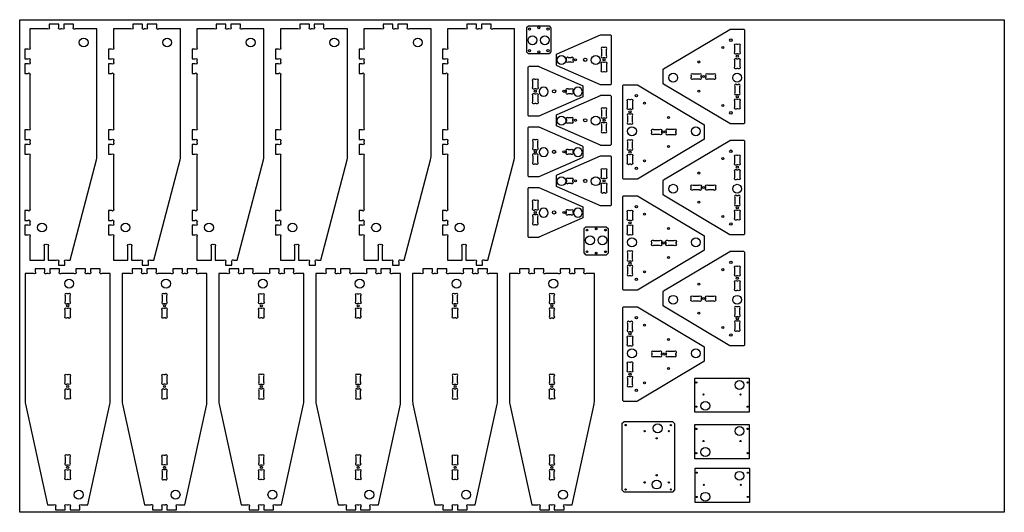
# Model space of a CAD drawing. Header units: millimetres. Extents: x 0 to 2440, y 0 to 1220.
import ezdxf

# ---------------------------------------------------------------- set-up
doc = ezdxf.new("R2010")
doc.units = ezdxf.units.MM
doc.header["$MEASUREMENT"] = 0
for name, color, linetype, true_color in [('Cutout', 3, 'Continuous', 0x00ff00), ('HOLDDOWN', 1, 'Continuous', 0xff0000), ('Material', 254, 'Continuous', 0xe6e6e6)]:
    doc.layers.add(name, color=color, linetype=linetype, true_color=true_color)

msp = doc.modelspace()

# ---------------------------------------------------------------- linework, layer by layer
at = {"layer": 'Cutout'}
for points in [[(25.1, 1151.6, -1), (20.6, 1147.1), (13.1, 1147.1), (13.1, 1123.1), (20.6, 1123.1, -1), (25.1, 1118.6), (25.1, 1115.6, -1), (20.6, 1111.1), (13.1, 1111.1), (13.1, 1087.1), (20.6, 1087.1, -1), (25.1, 1082.6), (25.1, 951.6, -1), (20.6, 947.1), (13.1, 947.1), (13.1, 923.1), (20.6, 923.1, -1), (25.1, 918.6), (25.1, 915.6, -1), (20.6, 911.1), (13.1, 911.1), (13.1, 887.1), (20.6, 887.1, -1), (25.1, 882.6), (25.1, 751.6, -1), (20.6, 747.1), (13.1, 747.1), (13.1, 723.1), (20.6, 723.1, -1), (25.1, 718.6), (25.1, 715.6, -1), (20.6, 711.1), (13.1, 711.1), (13.1, 687.1), (20.6, 687.1, -1), (25.1, 682.6), (25.1, 624.1), (61.2, 624.1), (61.2, 658.6, -0.994416), (65.7, 663.1, -0.994416), (70.2, 658.6), (70.2, 624.1), (91.6, 624.1, -1), (96.1, 619.6), (96.1, 612.1), (112.1, 612.1), (112.1, 619.6, -1), (116.7, 624.1), (125.1, 624.1), (190.4, 873.3, 0.064096), (191.4, 880.9), (191.4, 1197.1), (137.7, 1197.1, -1), (133.1, 1201.6), (133.1, 1209.1), (109.1, 1209.1), (109.1, 1201.6, -1), (104.6, 1197.1), (101.7, 1197.1, -1), (97.1, 1201.6), (97.1, 1209.1), (73.1, 1209.1), (73.1, 1201.6, -1), (68.6, 1197.1), (25.1, 1197.1)], [(232.1, 1151.6, -1), (227.6, 1147.1), (220.1, 1147.1), (220.1, 1123.1), (227.6, 1123.1, -1), (232.1, 1118.6), (232.1, 1115.6, -1), (227.6, 1111.1), (220.1, 1111.1), (220.1, 1087.1), (227.6, 1087.1, -1), (232.1, 1082.6), (232.1, 951.6, -1), (227.6, 947.1), (220.1, 947.1), (220.1, 923.1), (227.6, 923.1, -1), (232.1, 918.6), (232.1, 915.6, -1), (227.6, 911.1), (220.1, 911.1), (220.1, 887.1), (227.6, 887.1, -1), (232.1, 882.6), (232.1, 751.6, -1), (227.6, 747.1), (220.1, 747.1), (220.1, 723.1), (227.6, 723.1, -1), (232.1, 718.6), (232.1, 715.6, -1), (227.6, 711.1), (220.1, 711.1), (220.1, 687.1), (227.6, 687.1, -1), (232.1, 682.6), (232.1, 624.1), (268.2, 624.1), (268.2, 658.6, -0.994416), (272.7, 663.1, -0.994416), (277.2, 658.6), (277.2, 624.1), (298.6, 624.1, -1), (303.1, 619.6), (303.1, 612.1), (319.1, 612.1), (319.1, 619.6, -1), (323.7, 624.1), (332.1, 624.1), (397.4, 873.3, 0.064096), (398.4, 880.9), (398.4, 1197.1), (344.7, 1197.1, -1), (340.1, 1201.6), (340.1, 1209.1), (316.1, 1209.1), (316.1, 1201.6, -1), (311.6, 1197.1), (308.7, 1197.1, -1), (304.1, 1201.6), (304.1, 1209.1), (280.1, 1209.1), (280.1, 1201.6, -1), (275.6, 1197.1), (232.1, 1197.1)], [(439.1, 1151.6, -1), (434.6, 1147.1), (427.1, 1147.1), (427.1, 1123.1), (434.6, 1123.1, -1), (439.1, 1118.6), (439.1, 1115.6, -1), (434.6, 1111.1), (427.1, 1111.1), (427.1, 1087.1), (434.6, 1087.1, -1), (439.1, 1082.6), (439.1, 951.6, -1), (434.6, 947.1), (427.1, 947.1), (427.1, 923.1), (434.6, 923.1, -1), (439.1, 918.6), (439.1, 915.6, -1), (434.6, 911.1), (427.1, 911.1), (427.1, 887.1), (434.6, 887.1, -1), (439.1, 882.6), (439.1, 751.6, -1), (434.6, 747.1), (427.1, 747.1), (427.1, 723.1), (434.6, 723.1, -1), (439.1, 718.6), (439.1, 715.6, -1), (434.6, 711.1), (427.1, 711.1), (427.1, 687.1), (434.6, 687.1, -1), (439.1, 682.6), (439.1, 624.1), (475.2, 624.1), (475.2, 658.6, -0.994416), (479.7, 663.1, -0.994416), (484.2, 658.6), (484.2, 624.1), (505.6, 624.1, -1), (510.1, 619.6), (510.1, 612.1), (526.1, 612.1), (526.1, 619.6, -1), (530.7, 624.1), (539.1, 624.1), (604.4, 873.3, 0.064096), (605.4, 880.9), (605.4, 1197.1), (551.7, 1197.1, -1), (547.1, 1201.6), (547.1, 1209.1), (523.1, 1209.1), (523.1, 1201.6, -1), (518.6, 1197.1), (515.7, 1197.1, -1), (511.1, 1201.6), (511.1, 1209.1), (487.1, 1209.1), (487.1, 1201.6, -1), (482.6, 1197.1), (439.1, 1197.1)], [(646.1, 1151.6, -1), (641.6, 1147.1), (634.1, 1147.1), (634.1, 1123.1), (641.6, 1123.1, -1), (646.1, 1118.6), (646.1, 1115.6, -1), (641.6, 1111.1), (634.1, 1111.1), (634.1, 1087.1), (641.6, 1087.1, -1), (646.1, 1082.6), (646.1, 951.6, -1), (641.6, 947.1), (634.1, 947.1), (634.1, 923.1), (641.6, 923.1, -1), (646.1, 918.6), (646.1, 915.6, -1), (641.6, 911.1), (634.1, 911.1), (634.1, 887.1), (641.6, 887.1, -1), (646.1, 882.6), (646.1, 751.6, -1), (641.6, 747.1), (634.1, 747.1), (634.1, 723.1), (641.6, 723.1, -1), (646.1, 718.6), (646.1, 715.6, -1), (641.6, 711.1), (634.1, 711.1), (634.1, 687.1), (641.6, 687.1, -1), (646.1, 682.6), (646.1, 624.1), (682.2, 624.1), (682.2, 658.6, -0.994416), (686.7, 663.1, -0.994416), (691.2, 658.6), (691.2, 624.1), (712.6, 624.1, -1), (717.1, 619.6), (717.1, 612.1), (733.1, 612.1), (733.1, 619.6, -1), (737.7, 624.1), (746.1, 624.1), (811.4, 873.3, 0.064096), (812.4, 880.9), (812.4, 1197.1), (758.7, 1197.1, -1), (754.1, 1201.6), (754.1, 1209.1), (730.1, 1209.1), (730.1, 1201.6, -1), (725.6, 1197.1), (722.7, 1197.1, -1), (718.1, 1201.6), (718.1, 1209.1), (694.1, 1209.1), (694.1, 1201.6, -1), (689.6, 1197.1), (646.1, 1197.1)], [(853.1, 1151.6, -1), (848.6, 1147.1), (841.1, 1147.1), (841.1, 1123.1), (848.6, 1123.1, -1), (853.1, 1118.6), (853.1, 1115.6, -1), (848.6, 1111.1), (841.1, 1111.1), (841.1, 1087.1), (848.6, 1087.1, -1), (853.1, 1082.6), (853.1, 951.6, -1), (848.6, 947.1), (841.1, 947.1), (841.1, 923.1), (848.6, 923.1, -1), (853.1, 918.6), (853.1, 915.6, -1), (848.6, 911.1), (841.1, 911.1), (841.1, 887.1), (848.6, 887.1, -1), (853.1, 882.6), (853.1, 751.6, -1), (848.6, 747.1), (841.1, 747.1), (841.1, 723.1), (848.6, 723.1, -1), (853.1, 718.6), (853.1, 715.6, -1), (848.6, 711.1), (841.1, 711.1), (841.1, 687.1), (848.6, 687.1, -1), (853.1, 682.6), (853.1, 624.1), (889.2, 624.1), (889.2, 658.6, -0.994416), (893.7, 663.1, -0.994416), (898.2, 658.6), (898.2, 624.1), (919.6, 624.1, -1), (924.1, 619.6), (924.1, 612.1), (940.1, 612.1), (940.1, 619.6, -1), (944.7, 624.1), (953.1, 624.1), (1018.4, 873.3, 0.064096), (1019.4, 880.9), (1019.4, 1197.1), (965.7, 1197.1, -1), (961.1, 1201.6), (961.1, 1209.1), (937.1, 1209.1), (937.1, 1201.6, -1), (932.6, 1197.1), (929.7, 1197.1, -1), (925.1, 1201.6), (925.1, 1209.1), (901.1, 1209.1), (901.1, 1201.6, -1), (896.6, 1197.1), (853.1, 1197.1)], [(1060.1, 1151.6, -1), (1055.6, 1147.1), (1048.1, 1147.1), (1048.1, 1123.1), (1055.6, 1123.1, -1), (1060.1, 1118.6), (1060.1, 1115.6, -1), (1055.6, 1111.1), (1048.1, 1111.1), (1048.1, 1087.1), (1055.6, 1087.1, -1), (1060.1, 1082.6), (1060.1, 951.6, -1), (1055.6, 947.1), (1048.1, 947.1), (1048.1, 923.1), (1055.6, 923.1, -1), (1060.1, 918.6), (1060.1, 915.6, -1), (1055.6, 911.1), (1048.1, 911.1), (1048.1, 887.1), (1055.6, 887.1, -1), (1060.1, 882.6), (1060.1, 751.6, -1), (1055.6, 747.1), (1048.1, 747.1), (1048.1, 723.1), (1055.6, 723.1, -1), (1060.1, 718.6), (1060.1, 715.6, -1), (1055.6, 711.1), (1048.1, 711.1), (1048.1, 687.1), (1055.6, 687.1, -1), (1060.1, 682.6), (1060.1, 624.1), (1096.2, 624.1), (1096.2, 658.6, -0.994416), (1100.7, 663.1, -0.994416), (1105.2, 658.6), (1105.2, 624.1), (1126.6, 624.1, -1), (1131.1, 619.6), (1131.1, 612.1), (1147.1, 612.1), (1147.1, 619.6, -1), (1151.7, 624.1), (1160.1, 624.1), (1225.4, 873.3, 0.064096), (1226.4, 880.9), (1226.4, 1197.1), (1172.7, 1197.1, -1), (1168.1, 1201.6), (1168.1, 1209.1), (1144.1, 1209.1), (1144.1, 1201.6, -1), (1139.6, 1197.1), (1136.7, 1197.1, -1), (1132.1, 1201.6), (1132.1, 1209.1), (1108.1, 1209.1), (1108.1, 1201.6, -1), (1103.6, 1197.1), (1060.1, 1197.1)], [(1310.6, 1135.1), (1262.2, 1135.1, -0.198912), (1260.8, 1135.7), (1257, 1139.5, -0.198912), (1256.4, 1140.9), (1256.4, 1199.9, -0.218944), (1257.1, 1201.4), (1260.8, 1204.6, -0.179033), (1262.1, 1205.1), (1310.6, 1205.1, -0.198912), (1312, 1204.5), (1315.8, 1200.7, -0.198912), (1316.4, 1199.3), (1316.4, 1140.9, -0.198912), (1315.8, 1139.5), (1312, 1135.7, -0.198912)], [(1761.2, 962.1, -0.135317), (1759.7, 962.6), (1595.6, 1060.5, -0.264094), (1594.2, 1063), (1594.2, 1095.6, -0.264094), (1595.6, 1098.2), (1759.7, 1196.1, -0.135317), (1761.2, 1196.5), (1793.4, 1196.5, -0.414214), (1796.4, 1193.5), (1796.4, 965.1, -0.414214), (1793.4, 962.1)], [(1463.1, 1182.8, -0.414214), (1466.1, 1179.8), (1466.1, 1061.8, -0.414214), (1463.1, 1058.8), (1440.2, 1058.8, -0.103999), (1439, 1059), (1331.9, 1106.1, -0.297403), (1330.1, 1108.9), (1330.1, 1132.6, -0.297403), (1331.9, 1135.4), (1439, 1182.5, -0.103999), (1440.2, 1182.8)], [(1449.6, 1126.8, 1), (1454.1, 1131.3), (1454.1, 1146.2, 1), (1449.6, 1150.8), (1446.6, 1150.8, 1), (1442.1, 1146.2), (1442.1, 1131.3, 1), (1446.6, 1126.8)], [(1784.4, 1140.1, -1), (1779.9, 1135.5), (1776.9, 1135.5, -1), (1772.4, 1140.1), (1772.4, 1155, -1), (1776.9, 1159.5), (1779.9, 1159.5, -1), (1784.4, 1155)], [(1371.1, 1119.3, -1), (1366.6, 1114.8), (1359.6, 1114.8, -1), (1355.1, 1119.3), (1355.1, 1122.2, -1), (1359.6, 1126.8), (1366.6, 1126.8, -1), (1371.1, 1122.2)], [(1779.9, 1123.5, -1), (1784.4, 1119), (1784.4, 1104.1, -1), (1779.9, 1099.5), (1776.9, 1099.5, -1), (1772.4, 1104.1), (1772.4, 1119, -1), (1776.9, 1123.5)], [(1262.8, 980.7, -0.414214), (1259.8, 983.7), (1259.8, 1101.7, -0.414214), (1262.8, 1104.7), (1285.7, 1104.7, -0.103999), (1286.9, 1104.5), (1394.1, 1057.3, -0.297403), (1395.8, 1054.6), (1395.8, 1030.9, -0.297403), (1394.1, 1028.1), (1286.9, 981, -0.103999), (1285.7, 980.7)], [(1449.6, 1114.8, -1), (1454.1, 1110.2), (1454.1, 1095.3, -1), (1449.6, 1090.8), (1446.6, 1090.8, -1), (1442.1, 1095.3), (1442.1, 1110.2, -1), (1446.6, 1114.8)], [(1276.4, 1048.7, -1), (1271.8, 1053.3), (1271.8, 1068.2, -1), (1276.4, 1072.7), (1279.3, 1072.7, -1), (1283.8, 1068.2), (1283.8, 1053.3, -1), (1279.3, 1048.7)], [(1683.9, 1073.3, 1), (1688.4, 1077.9), (1688.4, 1080.8, 1), (1683.9, 1085.3), (1668.9, 1085.3, 1), (1664.4, 1080.8), (1664.4, 1077.9, 1), (1668.9, 1073.3)], [(1700.4, 1077.9, 1), (1704.9, 1073.3), (1719.9, 1073.3, 1), (1724.4, 1077.9), (1724.4, 1080.8, 1), (1719.9, 1085.3), (1704.9, 1085.3, 1), (1700.4, 1080.8)], [(1354.8, 1044.2, -1), (1359.4, 1048.7), (1366.3, 1048.7, -1), (1370.8, 1044.2), (1370.8, 1041.3, -1), (1366.3, 1036.7), (1359.4, 1036.7, -1), (1354.8, 1041.3)], [(1529.6, 1059.1, -0.135317), (1531.1, 1058.7), (1695.2, 960.8, -0.264094), (1696.6, 958.2), (1696.6, 925.7, -0.264094), (1695.2, 923.1), (1531.1, 825.2, -0.135317), (1529.6, 824.8), (1497.4, 824.8, -0.414214), (1494.4, 827.8), (1494.4, 1056.1, -0.414214), (1497.4, 1059.1)], [(1779.9, 1035.1, 1), (1784.4, 1039.7), (1784.4, 1054.6, 1), (1779.9, 1059.1), (1776.9, 1059.1, 1), (1772.4, 1054.6), (1772.4, 1039.7, 1), (1776.9, 1035.1)], [(1271.8, 1032.2, -1), (1276.4, 1036.7), (1279.3, 1036.7, -1), (1283.8, 1032.2), (1283.8, 1017.3, -1), (1279.3, 1012.7), (1276.4, 1012.7, -1), (1271.8, 1017.3)], [(1463.1, 1032.8, -0.414214), (1466.1, 1029.8), (1466.1, 911.8, -0.414214), (1463.1, 908.8), (1440.2, 908.8, -0.103999), (1439, 909), (1331.9, 956.1, -0.297403), (1330.1, 958.9), (1330.1, 982.6, -0.297403), (1331.9, 985.4), (1439, 1032.5, -0.103999), (1440.2, 1032.8)], [(1449.6, 976.8, 1), (1454.1, 981.3), (1454.1, 996.2, 1), (1449.6, 1000.8), (1446.6, 1000.8, 1), (1442.1, 996.2), (1442.1, 981.3, 1), (1446.6, 976.8)], [(1513.9, 1022.1, -1), (1518.4, 1017.6), (1518.4, 1002.7, -1), (1513.9, 998.1), (1510.9, 998.1, -1), (1506.4, 1002.7), (1506.4, 1017.6, -1), (1510.9, 1022.1)], [(1776.9, 999.1, -1), (1772.4, 1003.7), (1772.4, 1018.6, -1), (1776.9, 1023.1), (1779.9, 1023.1, -1), (1784.4, 1018.6), (1784.4, 1003.7, -1), (1779.9, 999.1)], [(1366.6, 964.8, 1), (1371.1, 969.3), (1371.1, 972.2, 1), (1366.6, 976.8), (1359.6, 976.8, 1), (1355.1, 972.2), (1355.1, 969.3, 1), (1359.6, 964.8)], [(1510.9, 986.1, 1), (1506.4, 981.6), (1506.4, 966.7, 1), (1510.9, 962.1), (1513.9, 962.1, 1), (1518.4, 966.7), (1518.4, 981.6, 1), (1513.9, 986.1)], [(1262.8, 830.7, -0.414214), (1259.8, 833.7), (1259.8, 951.7, -0.414214), (1262.8, 954.7), (1285.7, 954.7, -0.103999), (1286.9, 954.5), (1394.1, 907.3, -0.297403), (1395.8, 904.6), (1395.8, 880.9, -0.297403), (1394.1, 878.1), (1286.9, 831, -0.103999), (1285.7, 830.7)], [(1454.1, 960.2, 1), (1449.6, 964.8), (1446.6, 964.8, 1), (1442.1, 960.2), (1442.1, 945.3, 1), (1446.6, 940.8), (1449.6, 940.8, 1), (1454.1, 945.3)], [(1585.9, 948, -1), (1590.4, 943.4), (1590.4, 940.5, -1), (1585.9, 936), (1570.9, 936, -1), (1566.4, 940.5), (1566.4, 943.4, -1), (1570.9, 948)], [(1606.9, 948, 1), (1602.4, 943.4), (1602.4, 940.5, 1), (1606.9, 936), (1621.9, 936, 1), (1626.4, 940.5), (1626.4, 943.4, 1), (1621.9, 948)], [(1271.8, 903.3, 1), (1276.4, 898.7), (1279.3, 898.7, 1), (1283.8, 903.3), (1283.8, 918.2, 1), (1279.3, 922.7), (1276.4, 922.7, 1), (1271.8, 918.2)], [(1506.4, 902.3, 1), (1510.9, 897.8), (1513.9, 897.8, 1), (1518.4, 902.3), (1518.4, 917.2, 1), (1513.9, 921.8), (1510.9, 921.8, 1), (1506.4, 917.2)], [(1761.2, 687.1, -0.135317), (1759.7, 687.6), (1595.6, 785.5, -0.264094), (1594.2, 788), (1594.2, 820.6, -0.264094), (1595.6, 823.2), (1759.7, 921.1, -0.135317), (1761.2, 921.5), (1793.4, 921.5, -0.414214), (1796.4, 918.5), (1796.4, 690.1, -0.414214), (1793.4, 687.1)], [(1276.4, 886.7, 1), (1271.8, 882.2), (1271.8, 867.3, 1), (1276.4, 862.7), (1279.3, 862.7, 1), (1283.8, 867.3), (1283.8, 882.2, 1), (1279.3, 886.7)], [(1463.1, 882.8, -0.414214), (1466.1, 879.8), (1466.1, 761.8, -0.414214), (1463.1, 758.8), (1440.2, 758.8, -0.103999), (1439, 759), (1331.9, 806.1, -0.297403), (1330.1, 808.9), (1330.1, 832.6, -0.297403), (1331.9, 835.4), (1439, 882.5, -0.103999), (1440.2, 882.8)], [(1354.8, 894.2, -1), (1359.4, 898.7), (1366.3, 898.7, -1), (1370.8, 894.2), (1370.8, 891.3, -1), (1366.3, 886.7), (1359.4, 886.7, -1), (1354.8, 891.3)], [(1506.4, 881.2, -1), (1510.9, 885.8), (1513.9, 885.8, -1), (1518.4, 881.2), (1518.4, 866.3, -1), (1513.9, 861.8), (1510.9, 861.8, -1), (1506.4, 866.3)], [(1784.4, 865.1, -1), (1779.9, 860.5), (1776.9, 860.5, -1), (1772.4, 865.1), (1772.4, 880, -1), (1776.9, 884.5), (1779.9, 884.5, -1), (1784.4, 880)], [(1454.1, 831.3, -1), (1449.6, 826.8), (1446.6, 826.8, -1), (1442.1, 831.3), (1442.1, 846.2, -1), (1446.6, 850.8), (1449.6, 850.8, -1), (1454.1, 846.2)], [(1779.9, 848.5, -1), (1784.4, 844), (1784.4, 829.1, -1), (1779.9, 824.5), (1776.9, 824.5, -1), (1772.4, 829.1), (1772.4, 844, -1), (1776.9, 848.5)], [(1366.6, 814.8, 1), (1371.1, 819.3), (1371.1, 822.2, 1), (1366.6, 826.8), (1359.6, 826.8, 1), (1355.1, 822.2), (1355.1, 819.3, 1), (1359.6, 814.8)], [(1449.6, 814.8, -1), (1454.1, 810.2), (1454.1, 795.3, -1), (1449.6, 790.8), (1446.6, 790.8, -1), (1442.1, 795.3), (1442.1, 810.2, -1), (1446.6, 814.8)], [(1688.4, 802.9, -1), (1683.9, 798.3), (1668.9, 798.3, -1), (1664.4, 802.9), (1664.4, 805.8, -1), (1668.9, 810.3), (1683.9, 810.3, -1), (1688.4, 805.8)], [(1704.9, 798.3, -1), (1700.4, 802.9), (1700.4, 805.8, -1), (1704.9, 810.3), (1719.9, 810.3, -1), (1724.4, 805.8), (1724.4, 802.9, -1), (1719.9, 798.3)], [(1262.8, 680.7, -0.414214), (1259.8, 683.7), (1259.8, 801.7, -0.414214), (1262.8, 804.7), (1285.7, 804.7, -0.103999), (1286.9, 804.5), (1394.1, 757.3, -0.297403), (1395.8, 754.6), (1395.8, 730.9, -0.297403), (1394.1, 728.1), (1286.9, 681, -0.103999), (1285.7, 680.7)], [(1529.6, 784.1, -0.135317), (1531.1, 783.7), (1695.2, 685.8, -0.264094), (1696.6, 683.2), (1696.6, 650.7, -0.264094), (1695.2, 648.1), (1531.1, 550.2, -0.135317), (1529.6, 549.8), (1497.4, 549.8, -0.414214), (1494.4, 552.8), (1494.4, 781.1, -0.414214), (1497.4, 784.1)], [(1779.9, 760.1, 1), (1784.4, 764.7), (1784.4, 779.6, 1), (1779.9, 784.1), (1776.9, 784.1, 1), (1772.4, 779.6), (1772.4, 764.7, 1), (1776.9, 760.1)], [(1276.4, 748.7, -1), (1271.8, 753.3), (1271.8, 768.2, -1), (1276.4, 772.7), (1279.3, 772.7, -1), (1283.8, 768.2), (1283.8, 753.3, -1), (1279.3, 748.7)], [(1276.4, 736.7, 1), (1271.8, 732.2), (1271.8, 717.3, 1), (1276.4, 712.7), (1279.3, 712.7, 1), (1283.8, 717.3), (1283.8, 732.2, 1), (1279.3, 736.7)], [(1354.8, 744.2, -1), (1359.4, 748.7), (1366.3, 748.7, -1), (1370.8, 744.2), (1370.8, 741.3, -1), (1366.3, 736.7), (1359.4, 736.7, -1), (1354.8, 741.3)], [(1513.9, 747.1, -1), (1518.4, 742.6), (1518.4, 727.7, -1), (1513.9, 723.1), (1510.9, 723.1, -1), (1506.4, 727.7), (1506.4, 742.6, -1), (1510.9, 747.1)], [(1776.9, 724.1, -1), (1772.4, 728.7), (1772.4, 743.6, -1), (1776.9, 748.1), (1779.9, 748.1, -1), (1784.4, 743.6), (1784.4, 728.7, -1), (1779.9, 724.1)], [(1506.4, 706.6, -1), (1510.9, 711.1), (1513.9, 711.1, -1), (1518.4, 706.6), (1518.4, 691.7, -1), (1513.9, 687.1), (1510.9, 687.1, -1), (1506.4, 691.7)], [(1404.5, 637, -0.198912), (1403.1, 637.6), (1399.3, 641.4, -0.198912), (1398.7, 642.9), (1398.7, 701.8, -0.218944), (1399.4, 703.3), (1403.1, 706.6, -0.179033), (1404.4, 707), (1452.9, 707, -0.198912), (1454.3, 706.4), (1458.1, 702.6, -0.198912), (1458.7, 701.2), (1458.7, 642.9, -0.198912), (1458.1, 641.4), (1454.3, 637.6, -0.198912), (1452.9, 637)], [(1585.9, 673, -1), (1590.4, 668.4), (1590.4, 665.5, -1), (1585.9, 661), (1570.9, 661, -1), (1566.4, 665.5), (1566.4, 668.4, -1), (1570.9, 673)], [(1602.4, 668.4, -1), (1606.9, 673), (1621.9, 673, -1), (1626.4, 668.4), (1626.4, 665.5, -1), (1621.9, 661), (1606.9, 661, -1), (1602.4, 665.5)], [(1506.4, 627.3, 1), (1510.9, 622.8), (1513.9, 622.8, 1), (1518.4, 627.3), (1518.4, 642.2, 1), (1513.9, 646.8), (1510.9, 646.8, 1), (1506.4, 642.2)], [(1761.2, 412.1, -0.135317), (1759.7, 412.6), (1595.6, 510.5, -0.264094), (1594.2, 513), (1594.2, 545.6, -0.264094), (1595.6, 548.2), (1759.7, 646.1, -0.135317), (1761.2, 646.5), (1793.4, 646.5, -0.414214), (1796.4, 643.5), (1796.4, 415.1, -0.414214), (1793.4, 412.1)], [(1510.9, 610.8, 1), (1506.4, 606.2), (1506.4, 591.3, 1), (1510.9, 586.8), (1513.9, 586.8, 1), (1518.4, 591.3), (1518.4, 606.2, 1), (1513.9, 610.8)], [(1784.4, 590.1, -1), (1779.9, 585.5), (1776.9, 585.5, -1), (1772.4, 590.1), (1772.4, 605, -1), (1776.9, 609.5), (1779.9, 609.5, -1), (1784.4, 605)], [(203.6, 591.3, -1), (199.1, 595.9), (199.1, 603.3), (175.1, 603.3), (175.1, 595.9, -1), (170.5, 591.3), (167.6, 591.3, -1), (163.1, 595.9), (163.1, 603.3), (139.1, 603.3), (139.1, 595.9, -1), (134.5, 591.3), (103.2, 591.3, -1), (98.7, 595.9), (98.7, 603.3), (74.7, 603.3), (74.7, 595.9, -1), (70.2, 591.3), (67.2, 591.3, -1), (62.7, 595.9), (62.7, 603.3), (38.7, 603.3), (38.7, 595.9, -1), (34.2, 591.3), (13.7, 591.3), (13.7, 274.6, 0.053748), (14.4, 268.2), (68.9, 18.3), (84.3, 18.3, -1), (88.9, 13.8), (88.9, 6.3), (112.9, 6.3), (112.9, 13.8, -1), (117.4, 18.3), (120.3, 18.3, -1), (124.9, 13.8), (124.9, 6.3), (148.9, 6.3), (148.9, 13.8, -1), (153.4, 18.3), (168.9, 18.3), (223.4, 268.2, 0.053748), (224.1, 274.6), (224.1, 591.3)], [(443.6, 591.3, -1), (439.1, 595.9), (439.1, 603.3), (415.1, 603.3), (415.1, 595.9, -1), (410.5, 591.3), (407.6, 591.3, -1), (403.1, 595.9), (403.1, 603.3), (379.1, 603.3), (379.1, 595.9, -1), (374.5, 591.3), (343.2, 591.3, -1), (338.7, 595.9), (338.7, 603.3), (314.7, 603.3), (314.7, 595.9, -1), (310.2, 591.3), (307.2, 591.3, -1), (302.7, 595.9), (302.7, 603.3), (278.7, 603.3), (278.7, 595.9, -1), (274.2, 591.3), (253.7, 591.3), (253.7, 274.6, 0.053748), (254.4, 268.2), (308.9, 18.3), (324.3, 18.3, -1), (328.9, 13.8), (328.9, 6.3), (352.9, 6.3), (352.9, 13.8, -1), (357.4, 18.3), (360.3, 18.3, -1), (364.9, 13.8), (364.9, 6.3), (388.9, 6.3), (388.9, 13.8, -1), (393.4, 18.3), (408.9, 18.3), (463.4, 268.2, 0.053748), (464.1, 274.6), (464.1, 591.3)], [(683.6, 591.3, -1), (679.1, 595.9), (679.1, 603.3), (655.1, 603.3), (655.1, 595.9, -1), (650.5, 591.3), (647.6, 591.3, -1), (643.1, 595.9), (643.1, 603.3), (619.1, 603.3), (619.1, 595.9, -1), (614.5, 591.3), (583.2, 591.3, -1), (578.7, 595.9), (578.7, 603.3), (554.7, 603.3), (554.7, 595.9, -1), (550.2, 591.3), (547.2, 591.3, -1), (542.7, 595.9), (542.7, 603.3), (518.7, 603.3), (518.7, 595.9, -1), (514.2, 591.3), (493.7, 591.3), (493.7, 274.6, 0.053748), (494.4, 268.2), (548.9, 18.3), (564.3, 18.3, -1), (568.9, 13.8), (568.9, 6.3), (592.9, 6.3), (592.9, 13.8, -1), (597.4, 18.3), (600.3, 18.3, -1), (604.9, 13.8), (604.9, 6.3), (628.9, 6.3), (628.9, 13.8, -1), (633.4, 18.3), (648.9, 18.3), (703.4, 268.2, 0.053748), (704.1, 274.6), (704.1, 591.3)], [(923.6, 591.3, -1), (919.1, 595.9), (919.1, 603.3), (895.1, 603.3), (895.1, 595.9, -1), (890.5, 591.3), (887.6, 591.3, -1), (883.1, 595.9), (883.1, 603.3), (859.1, 603.3), (859.1, 595.9, -1), (854.5, 591.3), (823.2, 591.3, -1), (818.7, 595.9), (818.7, 603.3), (794.7, 603.3), (794.7, 595.9, -1), (790.2, 591.3), (787.2, 591.3, -1), (782.7, 595.9), (782.7, 603.3), (758.7, 603.3), (758.7, 595.9, -1), (754.2, 591.3), (733.7, 591.3), (733.7, 274.6, 0.053748), (734.4, 268.2), (788.9, 18.3), (804.3, 18.3, -1), (808.9, 13.8), (808.9, 6.3), (832.9, 6.3), (832.9, 13.8, -1), (837.4, 18.3), (840.3, 18.3, -1), (844.9, 13.8), (844.9, 6.3), (868.9, 6.3), (868.9, 13.8, -1), (873.4, 18.3), (888.9, 18.3), (943.4, 268.2, 0.053748), (944.1, 274.6), (944.1, 591.3)], [(1163.6, 591.3, -1), (1159.1, 595.9), (1159.1, 603.3), (1135.1, 603.3), (1135.1, 595.9, -1), (1130.5, 591.3), (1127.6, 591.3, -1), (1123.1, 595.9), (1123.1, 603.3), (1099.1, 603.3), (1099.1, 595.9, -1), (1094.5, 591.3), (1063.2, 591.3, -1), (1058.7, 595.9), (1058.7, 603.3), (1034.7, 603.3), (1034.7, 595.9, -1), (1030.2, 591.3), (1027.2, 591.3, -1), (1022.7, 595.9), (1022.7, 603.3), (998.7, 603.3), (998.7, 595.9, -1), (994.2, 591.3), (973.7, 591.3), (973.7, 274.6, 0.053748), (974.4, 268.2), (1028.9, 18.3), (1044.3, 18.3, -1), (1048.9, 13.8), (1048.9, 6.3), (1072.9, 6.3), (1072.9, 13.8, -1), (1077.4, 18.3), (1080.3, 18.3, -1), (1084.9, 13.8), (1084.9, 6.3), (1108.9, 6.3), (1108.9, 13.8, -1), (1113.4, 18.3), (1128.9, 18.3), (1183.4, 268.2, 0.053748), (1184.1, 274.6), (1184.1, 591.3)], [(1403.6, 591.3, -1), (1399.1, 595.9), (1399.1, 603.3), (1375.1, 603.3), (1375.1, 595.9, -1), (1370.5, 591.3), (1367.6, 591.3, -1), (1363.1, 595.9), (1363.1, 603.3), (1339.1, 603.3), (1339.1, 595.9, -1), (1334.5, 591.3), (1303.2, 591.3, -1), (1298.7, 595.9), (1298.7, 603.3), (1274.7, 603.3), (1274.7, 595.9, -1), (1270.2, 591.3), (1267.2, 591.3, -1), (1262.7, 595.9), (1262.7, 603.3), (1238.7, 603.3), (1238.7, 595.9, -1), (1234.2, 591.3), (1213.7, 591.3), (1213.7, 274.6, 0.053748), (1214.4, 268.2), (1268.9, 18.3), (1284.3, 18.3, -1), (1288.9, 13.8), (1288.9, 6.3), (1312.9, 6.3), (1312.9, 13.8, -1), (1317.4, 18.3), (1320.3, 18.3, -1), (1324.9, 13.8), (1324.9, 6.3), (1348.9, 6.3), (1348.9, 13.8, -1), (1353.4, 18.3), (1368.9, 18.3), (1423.4, 268.2, 0.053748), (1424.1, 274.6), (1424.1, 591.3)], [(1779.9, 573.5, -1), (1784.4, 569), (1784.4, 554.1, -1), (1779.9, 549.5), (1776.9, 549.5, -1), (1772.4, 554.1), (1772.4, 569, -1), (1776.9, 573.5)], [(124.9, 536.8, 1), (120.3, 541.3), (117.4, 541.3, 1), (112.9, 536.8), (112.9, 521.9, 1), (117.4, 517.3), (120.3, 517.3, 1), (124.9, 521.9)], [(364.9, 536.8, 1), (360.3, 541.3), (357.4, 541.3, 1), (352.9, 536.8), (352.9, 521.9, 1), (357.4, 517.3), (360.3, 517.3, 1), (364.9, 521.9)], [(600.3, 541.3, -1), (604.9, 536.8), (604.9, 521.9, -1), (600.3, 517.3), (597.4, 517.3, -1), (592.9, 521.9), (592.9, 536.8, -1), (597.4, 541.3)], [(840.3, 541.3, -1), (844.9, 536.8), (844.9, 521.9, -1), (840.3, 517.3), (837.4, 517.3, -1), (832.9, 521.9), (832.9, 536.8, -1), (837.4, 541.3)], [(1084.9, 536.8, 1), (1080.3, 541.3), (1077.4, 541.3, 1), (1072.9, 536.8), (1072.9, 521.9, 1), (1077.4, 517.3), (1080.3, 517.3, 1), (1084.9, 521.9)], [(1324.9, 536.8, 1), (1320.3, 541.3), (1317.4, 541.3, 1), (1312.9, 536.8), (1312.9, 521.9, 1), (1317.4, 517.3), (1320.3, 517.3, 1), (1324.9, 521.9)], [(1688.4, 527.9, -1), (1683.9, 523.3), (1668.9, 523.3, -1), (1664.4, 527.9), (1664.4, 530.8, -1), (1668.9, 535.3), (1683.9, 535.3, -1), (1688.4, 530.8)], [(1704.9, 523.3, -1), (1700.4, 527.9), (1700.4, 530.8, -1), (1704.9, 535.3), (1719.9, 535.3, -1), (1724.4, 530.8), (1724.4, 527.9, -1), (1719.9, 523.3)], [(124.9, 485.9, -1), (120.3, 481.3), (117.4, 481.3, -1), (112.9, 485.9), (112.9, 500.8, -1), (117.4, 505.3), (120.3, 505.3, -1), (124.9, 500.8)], [(364.9, 485.9, -1), (360.3, 481.3), (357.4, 481.3, -1), (352.9, 485.9), (352.9, 500.8, -1), (357.4, 505.3), (360.3, 505.3, -1), (364.9, 500.8)], [(604.9, 485.9, -1), (600.3, 481.3), (597.4, 481.3, -1), (592.9, 485.9), (592.9, 500.8, -1), (597.4, 505.3), (600.3, 505.3, -1), (604.9, 500.8)], [(844.9, 485.9, -1), (840.3, 481.3), (837.4, 481.3, -1), (832.9, 485.9), (832.9, 500.8, -1), (837.4, 505.3), (840.3, 505.3, -1), (844.9, 500.8)], [(1084.9, 485.9, -1), (1080.3, 481.3), (1077.4, 481.3, -1), (1072.9, 485.9), (1072.9, 500.8, -1), (1077.4, 505.3), (1080.3, 505.3, -1), (1084.9, 500.8)], [(1320.3, 481.3, 1), (1324.9, 485.9), (1324.9, 500.8, 1), (1320.3, 505.3), (1317.4, 505.3, 1), (1312.9, 500.8), (1312.9, 485.9, 1), (1317.4, 481.3)], [(1529.6, 509.1, -0.135317), (1531.1, 508.7), (1695.2, 410.8, -0.264094), (1696.6, 408.2), (1696.6, 375.7, -0.264094), (1695.2, 373.1), (1531.1, 275.2, -0.135317), (1529.6, 274.8), (1497.4, 274.8, -0.414214), (1494.4, 277.8), (1494.4, 506.1, -0.414214), (1497.4, 509.1)], [(1779.9, 485.1, 1), (1784.4, 489.7), (1784.4, 504.6, 1), (1779.9, 509.1), (1776.9, 509.1, 1), (1772.4, 504.6), (1772.4, 489.7, 1), (1776.9, 485.1)], [(1518.4, 467.6, 1), (1513.9, 472.1), (1510.9, 472.1, 1), (1506.4, 467.6), (1506.4, 452.7, 1), (1510.9, 448.1), (1513.9, 448.1, 1), (1518.4, 452.7)], [(1772.4, 453.7, 1), (1776.9, 449.1), (1779.9, 449.1, 1), (1784.4, 453.7), (1784.4, 468.6, 1), (1779.9, 473.1), (1776.9, 473.1, 1), (1772.4, 468.6)], [(1506.4, 431.6, -1), (1510.9, 436.1), (1513.9, 436.1, -1), (1518.4, 431.6), (1518.4, 416.7, -1), (1513.9, 412.1), (1510.9, 412.1, -1), (1506.4, 416.7)], [(1590.4, 393.4, 1), (1585.9, 398), (1570.9, 398, 1), (1566.4, 393.4), (1566.4, 390.5, 1), (1570.9, 386), (1585.9, 386, 1), (1590.4, 390.5)], [(1606.9, 398, 1), (1602.4, 393.4), (1602.4, 390.5, 1), (1606.9, 386), (1621.9, 386, 1), (1626.4, 390.5), (1626.4, 393.4, 1), (1621.9, 398)], [(1510.9, 347.8, -1), (1506.4, 352.3), (1506.4, 367.2, -1), (1510.9, 371.8), (1513.9, 371.8, -1), (1518.4, 367.2), (1518.4, 352.3, -1), (1513.9, 347.8)], [(120.3, 341.3, -1), (124.9, 336.8), (124.9, 321.9, -1), (120.3, 317.3), (117.4, 317.3, -1), (112.9, 321.9), (112.9, 336.8, -1), (117.4, 341.3)], [(360.3, 341.3, -1), (364.9, 336.8), (364.9, 321.9, -1), (360.3, 317.3), (357.4, 317.3, -1), (352.9, 321.9), (352.9, 336.8, -1), (357.4, 341.3)], [(604.9, 336.8, 1), (600.3, 341.3), (597.4, 341.3, 1), (592.9, 336.8), (592.9, 321.9, 1), (597.4, 317.3), (600.3, 317.3, 1), (604.9, 321.9)], [(844.9, 336.8, 1), (840.3, 341.3), (837.4, 341.3, 1), (832.9, 336.8), (832.9, 321.9, 1), (837.4, 317.3), (840.3, 317.3, 1), (844.9, 321.9)], [(1084.9, 336.8, 1), (1080.3, 341.3), (1077.4, 341.3, 1), (1072.9, 336.8), (1072.9, 321.9, 1), (1077.4, 317.3), (1080.3, 317.3, 1), (1084.9, 321.9)], [(1324.9, 336.8, 1), (1320.3, 341.3), (1317.4, 341.3, 1), (1312.9, 336.8), (1312.9, 321.9, 1), (1317.4, 317.3), (1320.3, 317.3, 1), (1324.9, 321.9)], [(1510.9, 335.8, 1), (1506.4, 331.2), (1506.4, 316.3, 1), (1510.9, 311.8), (1513.9, 311.8, 1), (1518.4, 316.3), (1518.4, 331.2, 1), (1513.9, 335.8)], [(1673.8, 247.6, -0.414214), (1672.8, 248.6), (1672.8, 331.6, -0.414214), (1673.8, 332.6), (1806.8, 332.6, -0.414214), (1807.8, 331.6), (1807.8, 248.6, -0.414214), (1806.8, 247.6)], [(124.9, 285.9, -1), (120.3, 281.3), (117.4, 281.3, -1), (112.9, 285.9), (112.9, 300.8, -1), (117.4, 305.3), (120.3, 305.3, -1), (124.9, 300.8)], [(364.9, 285.9, -1), (360.3, 281.3), (357.4, 281.3, -1), (352.9, 285.9), (352.9, 300.8, -1), (357.4, 305.3), (360.3, 305.3, -1), (364.9, 300.8)], [(600.3, 281.3, 1), (604.9, 285.9), (604.9, 300.8, 1), (600.3, 305.3), (597.4, 305.3, 1), (592.9, 300.8), (592.9, 285.9, 1), (597.4, 281.3)], [(840.3, 281.3, 1), (844.9, 285.9), (844.9, 300.8, 1), (840.3, 305.3), (837.4, 305.3, 1), (832.9, 300.8), (832.9, 285.9, 1), (837.4, 281.3)], [(1080.3, 281.3, 1), (1084.9, 285.9), (1084.9, 300.8, 1), (1080.3, 305.3), (1077.4, 305.3, 1), (1072.9, 300.8), (1072.9, 285.9, 1), (1077.4, 281.3)], [(1324.9, 285.9, -1), (1320.3, 281.3), (1317.4, 281.3, -1), (1312.9, 285.9), (1312.9, 300.8, -1), (1317.4, 305.3), (1320.3, 305.3, -1), (1324.9, 300.8)], [(1618.2, 50.5, -0.198912), (1616.8, 50), (1498.4, 50, -0.198912), (1497, 50.5), (1493.2, 54.4, -0.198912), (1492.6, 55.8), (1492.6, 219.1, -0.198912), (1493.2, 220.5), (1497, 224.4, -0.198912), (1498.4, 225), (1616.8, 225, -0.198912), (1618.2, 224.4), (1622, 220.5, -0.198912), (1622.6, 219.1), (1622.6, 55.8, -0.198912), (1622, 54.4)], [(1673.8, 132.5, -0.414214), (1672.8, 133.5), (1672.8, 216.5, -0.414214), (1673.8, 217.5), (1806.8, 217.5, -0.414214), (1807.8, 216.5), (1807.8, 133.5, -0.414214), (1806.8, 132.5)], [(124.9, 136.8, 1), (120.3, 141.3), (117.4, 141.3, 1), (112.9, 136.8), (112.9, 121.9, 1), (117.4, 117.3), (120.3, 117.3, 1), (124.9, 121.9)], [(360.3, 141.3, -1), (364.9, 136.8), (364.9, 121.9, -1), (360.3, 117.3), (357.4, 117.3, -1), (352.9, 121.9), (352.9, 136.8, -1), (357.4, 141.3)], [(604.9, 136.8, 1), (600.3, 141.3), (597.4, 141.3, 1), (592.9, 136.8), (592.9, 121.9, 1), (597.4, 117.3), (600.3, 117.3, 1), (604.9, 121.9)], [(844.9, 136.8, 1), (840.3, 141.3), (837.4, 141.3, 1), (832.9, 136.8), (832.9, 121.9, 1), (837.4, 117.3), (840.3, 117.3, 1), (844.9, 121.9)], [(1080.3, 141.3, -1), (1084.9, 136.8), (1084.9, 121.9, -1), (1080.3, 117.3), (1077.4, 117.3, -1), (1072.9, 121.9), (1072.9, 136.8, -1), (1077.4, 141.3)], [(1324.9, 136.8, 1), (1320.3, 141.3), (1317.4, 141.3, 1), (1312.9, 136.8), (1312.9, 121.9, 1), (1317.4, 117.3), (1320.3, 117.3, 1), (1324.9, 121.9)], [(124.9, 85.9, -1), (120.3, 81.3), (117.4, 81.3, -1), (112.9, 85.9), (112.9, 100.8, -1), (117.4, 105.3), (120.3, 105.3, -1), (124.9, 100.8)], [(360.3, 81.3, 1), (364.9, 85.9), (364.9, 100.8, 1), (360.3, 105.3), (357.4, 105.3, 1), (352.9, 100.8), (352.9, 85.9, 1), (357.4, 81.3)], [(604.9, 85.9, -1), (600.3, 81.3), (597.4, 81.3, -1), (592.9, 85.9), (592.9, 100.8, -1), (597.4, 105.3), (600.3, 105.3, -1), (604.9, 100.8)], [(844.9, 85.9, -1), (840.3, 81.3), (837.4, 81.3, -1), (832.9, 85.9), (832.9, 100.8, -1), (837.4, 105.3), (840.3, 105.3, -1), (844.9, 100.8)], [(1084.9, 85.9, -1), (1080.3, 81.3), (1077.4, 81.3, -1), (1072.9, 85.9), (1072.9, 100.8, -1), (1077.4, 105.3), (1080.3, 105.3, -1), (1084.9, 100.8)], [(1320.3, 81.3, 1), (1324.9, 85.9), (1324.9, 100.8, 1), (1320.3, 105.3), (1317.4, 105.3, 1), (1312.9, 100.8), (1312.9, 85.9, 1), (1317.4, 81.3)], [(1674.6, 24, -0.414214), (1673.6, 25), (1673.6, 108, -0.414214), (1674.6, 109), (1807.6, 109, -0.414214), (1808.6, 108), (1808.6, 25, -0.414214), (1807.6, 24)]]:
    msp.add_lwpolyline(points, format="xyb", close=True, dxfattribs=at)
for centre, radius in [((1263.4, 1196.9), 2.75), ((1286.4, 1200.1), 2.75), ((1309.4, 1196.9), 2.75), ((1762.4, 1169.3), 3), ((1742.4, 1150.9), 2.5), ((1263.4, 1143.3), 2.75), ((1286.4, 1140.1), 2.75), ((1309.4, 1143.3), 2.75), ((1377.1, 1120.8), 2.5), ((1401.5, 1120.8), 4), ((1448.1, 1120.8), 2.5), ((1778.4, 1129.5), 2.5), ((1682.9, 1115.3), 2.5), ((1694.4, 1079.3), 2.5), ((1277.8, 1042.7), 2.5), ((1324.4, 1042.7), 4), ((1348.8, 1042.7), 2.5), ((1528.4, 1032), 3), ((1682.9, 1043.3), 2.5), ((1778.4, 1029.1), 2.5), ((1548.4, 1013.5), 2.5), ((1742.4, 1007.8), 2.5), ((1512.4, 992.1), 2.5), ((1607.9, 978), 2.5), ((1762.4, 989.3), 3), ((1377.1, 970.8), 2.5), ((1401.5, 970.8), 4), ((1448.1, 970.8), 2.5), ((1596.4, 942), 2.5), ((1607.9, 906), 2.5), ((1277.8, 892.7), 2.5), ((1324.4, 892.7), 4), ((1348.8, 892.7), 2.5), ((1512.4, 891.8), 2.5), ((1762.4, 894.3), 3), ((1528.4, 852), 3), ((1548.4, 870.4), 2.5), ((1742.4, 875.9), 2.5), ((1778.4, 854.5), 2.5), ((1682.9, 840.3), 2.5), ((1377.1, 820.8), 2.5), ((1401.5, 820.8), 4), ((1448.1, 820.8), 2.5), ((1694.4, 804.3), 2.5), ((1528.4, 757), 3), ((1682.9, 768.3), 2.5), ((1778.4, 754.1), 2.5), ((1277.8, 742.7), 2.5), ((1324.4, 742.7), 4), ((1348.8, 742.7), 2.5), ((1548.4, 738.5), 2.5), ((1742.4, 732.8), 2.5), ((1512.4, 717.1), 2.5), ((1762.4, 714.3), 3), ((1405.7, 698.9), 2.1), ((1428.7, 702), 2.1), ((1451.7, 698.9), 2.1), ((1607.9, 703), 2.5), ((1596.4, 667), 2.5), ((1405.7, 645.2), 2.1), ((1428.7, 642), 2.1), ((1451.7, 645.2), 2.1), ((1512.4, 616.8), 2.5), ((1607.9, 631), 2.5), ((1762.4, 619.3), 3), ((1548.4, 595.4), 2.5), ((1742.4, 600.9), 2.5), ((1528.4, 577), 3), ((1682.9, 565.3), 2.5), ((1778.4, 579.5), 2.5), ((118.9, 511.3), 2.5), ((358.9, 511.3), 2.5), ((598.9, 511.3), 2.5), ((838.9, 511.3), 2.5), ((1078.9, 511.3), 2.5), ((1318.9, 511.3), 2.5), ((1694.4, 529.3), 2.5), ((1682.9, 493.3), 2.5), ((1528.4, 482), 3), ((1548.4, 463.5), 2.5), ((1778.4, 479.1), 2.5), ((1512.4, 442.1), 2.5), ((1742.4, 457.8), 2.5), ((1762.4, 439.3), 3), ((1607.9, 428), 2.5), ((1596.4, 392), 2.5), ((1512.4, 341.8), 2.5), ((1607.9, 356), 2.5), ((1548.4, 320.4), 2.5), ((1676.8, 321.6), 1.5), ((1803.8, 321.6), 1.5), ((118.9, 311.3), 2.5), ((358.9, 311.3), 2.5), ((598.9, 311.3), 2.5), ((838.9, 311.3), 2.5), ((1078.9, 311.3), 2.5), ((1318.9, 311.3), 2.5), ((1528.4, 302), 3), ((1694.5, 291.6), 1.5), ((1786.1, 291.6), 1.5), ((1676.8, 261.6), 1.5), ((1803.8, 261.6), 1.5), ((1501.6, 216), 1.5), ((1548.6, 201), 1.5), ((1608.6, 201), 1.5), ((1613.6, 216), 1.5), ((1676.8, 206.5), 1.5), ((1803.8, 206.5), 1.5), ((1578.6, 183.3), 1.5), ((1694.5, 176.5), 1.5), ((1786.1, 176.5), 1.5), ((1676.8, 146.5), 1.5), ((1803.8, 146.5), 1.5), ((118.9, 111.3), 2.5), ((358.9, 111.3), 2.5), ((598.9, 111.3), 2.5), ((838.9, 111.3), 2.5), ((1078.9, 111.3), 2.5), ((1318.9, 111.3), 2.5), ((1677.6, 98), 1.5), ((1804.6, 98), 1.5), ((1548.6, 74), 1.5), ((1578.6, 91.7), 1.5), ((1608.6, 74), 1.5), ((1501.6, 56.5), 1.5), ((1613.6, 56.5), 1.5), ((1695.3, 68), 1.5), ((1786.9, 68), 1.5), ((1677.6, 38), 1.5), ((1804.6, 38), 1.5)]:
    msp.add_circle(centre, radius, dxfattribs=at)
at = {"layer": 'HOLDDOWN'}
for centre in [(158.5, 1163.5), (365.5, 1163.5), (572.5, 1163.5), (779.5, 1163.5), (986.5, 1163.5), (1270.7, 1169.1), (1301.4, 1169.1), (1342.6, 1120), (1427.5, 1120), (1619.5, 1076.3), (1777.9, 1076.3), (1342.6, 970), (1427.5, 970), (1517.2, 943.7), (1675.5, 943.7), (1342.6, 820), (1427.5, 820), (1619.5, 801.3), (1777.9, 801.3), (55.2, 705.3), (262.2, 705.3), (469.2, 705.3), (676.2, 705.3), (883.2, 705.3), (1090.2, 705.3), (1413.5, 673.7), (1444.2, 673.7), (1517.2, 668.7), (1675.5, 668.7), (122.6, 566.3), (362.6, 566.3), (602.6, 566.3), (842.6, 566.3), (1082.6, 566.3), (1322.6, 566.3), (1619.5, 526.3), (1777.9, 526.3), (1517.2, 393.7), (1675.5, 393.7), (1783.8, 315.4), (1699.2, 263.7), (1581, 208.1), (1783.8, 201.2), (1699.2, 149.2), (1783.8, 90.4), (1578.6, 68.7), (146.3, 43.6), (386.3, 43.6), (626.3, 43.6), (866.3, 43.6), (1106.3, 43.6), (1346.3, 43.6), (1699.2, 38.4)]:
    msp.add_circle(centre, 11, dxfattribs=at)
at = {"layer": 'HOLDDOWN', "extrusion": (0, 0, -1)}
for centre in [(-1298.5, 1041.9), (-1383.3, 1041.9), (-1298.5, 891.9), (-1383.3, 891.9), (-1298.5, 741.9), (-1383.3, 741.9)]:
    msp.add_circle(centre, 11, dxfattribs=at)
at = {"layer": 'Material'}
msp.add_lwpolyline([(0, 1220), (2440, 1220), (2440, 0), (0, 0)], close=True, dxfattribs=at)

doc.saveas('drawing.dxf')
